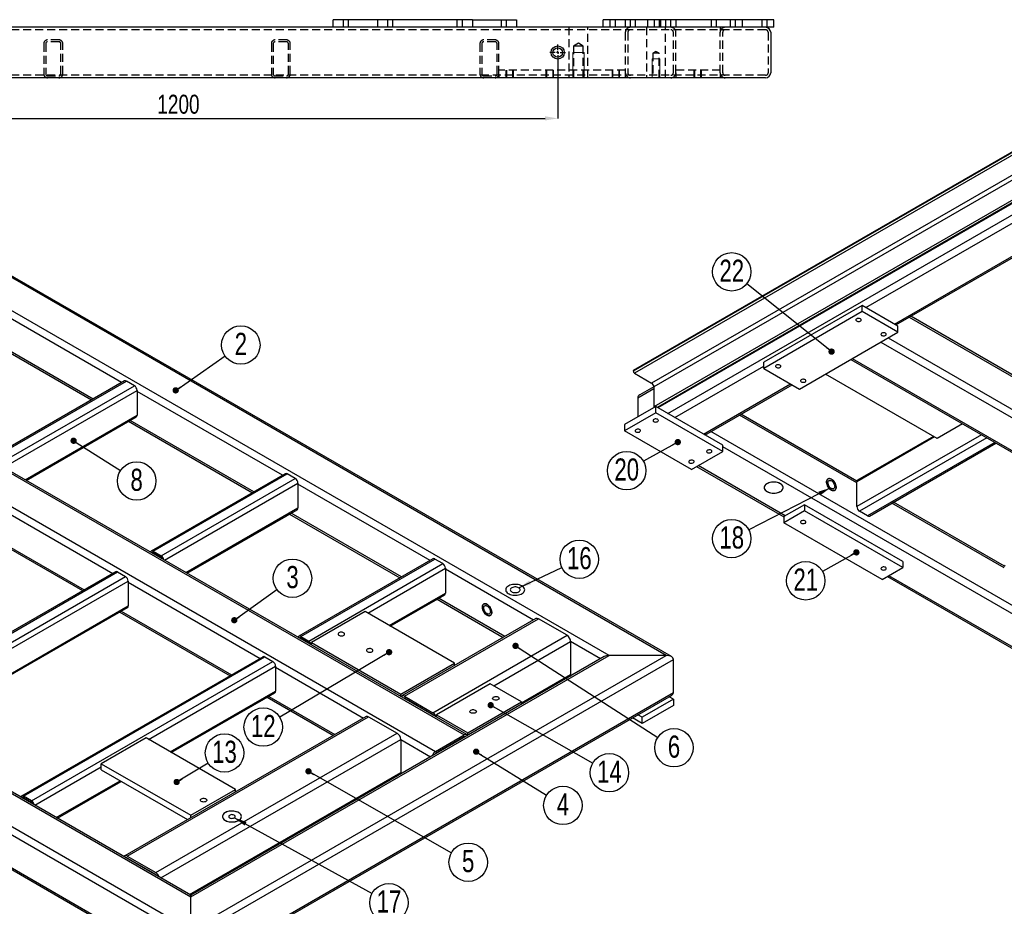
# Model space of a CAD drawing. Header units: millimetres. Extents: x 5 to 589, y 5 to 415.
# Tile 4 of 17: x 127 to 282, y 77 to 218. Entities that reach past the tile are written whole.
import ezdxf

# ---------------------------------------------------------------- set-up
doc = ezdxf.new("R2010")
doc.units = ezdxf.units.MM
doc.header["$PDSIZE"] = -1
doc.linetypes.add('CENTERX2', pattern=[20.32, 12.7, -2.54, 2.54, -2.54])
doc.linetypes.add('HIDDEN', pattern=[1.905, 1.27, -0.635])
for name, color, linetype in [('COTES', 1, 'Continuous'), ('NOTES', 6, 'Continuous'), ('TRAIT-FINS', 9, 'Continuous'), ('TRAIT-MIXTES', 3, 'CENTERX2'), ('TRAIT-TIRET', 2, 'HIDDEN')]:
    doc.layers.add(name, color=color, linetype=linetype)
doc.layers.add('TRAIT-FORT', color=4, linetype='Continuous', lineweight=25)
doc.styles.add('SLDTEXTSTYLE2', font='TXT', dxfattribs={"width": 0.75})
doc.dimstyles.new('SLDDIMSTYLE2', dxfattribs={"dimtxt": 3, "dimasz": 2, "dimexe": 0, "dimexo": 0.0625, "dimgap": 0.75, "dimtad": 1, "dimdec": 0, "dimlfac": 10, "dimrnd": 1e-09, "dimzin": 12, "dimdsep": 46, "dimtxsty": 'SLDTEXTSTYLE2', "dimsah": 1, "dimcen": 0.09, "dimadec": 0, "dimazin": 3, "dimtfac": 1, "dimtdec": 0, "dimtofl": 0, "dimtmove": 0, "dimatfit": 3, "dimfxl": 1, "dimfrac": 2, "dimtolj": 1, "dimtzin": 12, "dimarcsym": 0})
doc.dimstyles.new('SLDDIMSTYLE5', dxfattribs={"dimtxt": 0.18, "dimasz": 1, "dimexe": 0, "dimexo": 0.0625, "dimgap": 0, "dimtad": 0, "dimtih": 1, "dimtoh": 1, "dimdec": 0, "dimrnd": 1e-09, "dimzin": 0, "dimdsep": 46, "dimtxsty": 'Standard', "dimblk1": 'DOT', "dimblk2": 'DOT', "dimsah": 1, "dimcen": 0.09, "dimadec": 0, "dimazin": 0, "dimtfac": 1, "dimtdec": 0, "dimtofl": 0, "dimtmove": 0, "dimatfit": 3, "dimldrblk": 'DOT', "dimfxl": 1, "dimfrac": 2, "dimtolj": 1, "dimtzin": 0, "dimarcsym": 0})
doc.dimstyles.new('SLDDIMSTYLE6', dxfattribs={"dimtxt": 0.18, "dimasz": 2, "dimexe": 0, "dimexo": 0.0625, "dimgap": 0, "dimtad": 0, "dimtih": 1, "dimtoh": 1, "dimdec": 0, "dimrnd": 1e-09, "dimzin": 0, "dimdsep": 46, "dimtxsty": 'Standard', "dimsah": 1, "dimcen": 0.09, "dimadec": 0, "dimazin": 0, "dimtfac": 2, "dimtdec": 0, "dimtofl": 0, "dimtmove": 0, "dimatfit": 3, "dimfxl": 1, "dimfrac": 2, "dimtolj": 1, "dimtzin": 0, "dimarcsym": 0})

# ---------------------------------------------------------------- blocks, each defined once
blk = doc.blocks.new('SW_NOTE_6')
at = {"layer": 'NOTES', "color": 0}
blk.add_circle((2.49, 1.74), 3.04, dxfattribs=at)
at = {"layer": 'NOTES', "color": 0, "insert": (2.5, 3.67), "char_height": 3.5, "attachment_point": 2, "style": 'SLDTEXTSTYLE2'}
blk.add_mtext('2', dxfattribs=at)
blk = doc.blocks.new('_Dot')
at = {"color": 0, "linetype": 'ByBlock', "lineweight": -2}
blk.add_line((-0.5, 0), (-1, 0), dxfattribs=at)
at = {"color": 0, "linetype": 'ByBlock', "const_width": 0.5}
blk.add_lwpolyline([(-0.25, 0, 1), (0.25, 0, 1)], format="xyb", close=True, dxfattribs=at)
blk = doc.blocks.new('SW_NOTE_7')
at = {"layer": 'NOTES', "color": 0}
blk.add_circle((2.46, 1.78), 3.04, dxfattribs=at)
at = {"layer": 'NOTES', "color": 0, "insert": (2.47, 3.71), "char_height": 3.5, "attachment_point": 2, "style": 'SLDTEXTSTYLE2'}
blk.add_mtext('3', dxfattribs=at)
blk = doc.blocks.new('SW_NOTE_9')
at = {"layer": 'NOTES', "color": 0}
blk.add_circle((2.64, -1.5), 3.04, dxfattribs=at)
at = {"layer": 'NOTES', "color": 0, "insert": (2.64, 0.43), "char_height": 3.5, "attachment_point": 2, "style": 'SLDTEXTSTYLE2'}
blk.add_mtext('5', dxfattribs=at)
blk = doc.blocks.new('SW_NOTE_10')
at = {"layer": 'NOTES', "color": 0}
blk.add_circle((2.55, -1.64), 3.04, dxfattribs=at)
at = {"layer": 'NOTES', "color": 0, "insert": (2.56, 0.29), "char_height": 3.5, "attachment_point": 2, "style": 'SLDTEXTSTYLE2'}
blk.add_mtext('6', dxfattribs=at)
blk = doc.blocks.new('SW_NOTE_11')
at = {"layer": 'NOTES', "color": 0}
blk.add_circle((2.58, -1.6), 3.04, dxfattribs=at)
at = {"layer": 'NOTES', "color": 0, "insert": (2.59, 0.33), "char_height": 3.5, "attachment_point": 2, "style": 'SLDTEXTSTYLE2'}
blk.add_mtext('4', dxfattribs=at)
blk = doc.blocks.new('SW_NOTE_12')
at = {"layer": 'NOTES', "color": 0}
blk.add_circle((2.75, 1.3), 3.04, dxfattribs=at)
at = {"layer": 'NOTES', "color": 0, "insert": (2.76, 3.23), "char_height": 3.5, "attachment_point": 2, "style": 'SLDTEXTSTYLE2'}
blk.add_mtext('16', dxfattribs=at)
blk = doc.blocks.new('SW_NOTE_14')
at = {"layer": 'NOTES', "color": 0}
blk.add_circle((2.66, -1.47), 3.04, dxfattribs=at)
at = {"layer": 'NOTES', "color": 0, "insert": (2.67, 0.47), "char_height": 3.5, "attachment_point": 2, "style": 'SLDTEXTSTYLE2'}
blk.add_mtext('17', dxfattribs=at)
blk = doc.blocks.new('SW_NOTE_17')
at = {"layer": 'NOTES', "color": 0}
blk.add_circle((2.56, -1.64), 3.04, dxfattribs=at)
at = {"layer": 'NOTES', "color": 0, "insert": (2.56, 0.3), "char_height": 3.5, "attachment_point": 2, "style": 'SLDTEXTSTYLE2'}
blk.add_mtext('8', dxfattribs=at)
blk = doc.blocks.new('SW_NOTE_21')
at = {"layer": 'NOTES', "color": 0}
blk.add_circle((2.64, -1.5), 3.04, dxfattribs=at)
at = {"layer": 'NOTES', "color": 0, "insert": (2.65, 0.43), "char_height": 3.5, "attachment_point": 2, "style": 'SLDTEXTSTYLE2'}
blk.add_mtext('14', dxfattribs=at)
blk = doc.blocks.new('SW_NOTE_22')
at = {"layer": 'NOTES', "color": 0}
blk.add_circle((-2.61, -1.55), 3.04, dxfattribs=at)
at = {"layer": 'NOTES', "color": 0, "insert": (-2.6, 0.38), "char_height": 3.5, "attachment_point": 2, "style": 'SLDTEXTSTYLE2'}
blk.add_mtext('12', dxfattribs=at)
blk = doc.blocks.new('SW_NOTE_23')
at = {"layer": 'NOTES', "color": 0}
blk.add_circle((2.6, 1.58), 3.04, dxfattribs=at)
at = {"layer": 'NOTES', "color": 0, "insert": (2.6, 3.51), "char_height": 3.5, "attachment_point": 2, "style": 'SLDTEXTSTYLE2'}
blk.add_mtext('13', dxfattribs=at)
blk = doc.blocks.new('SW_NOTE_25')
at = {"layer": 'NOTES', "color": 0}
blk.add_circle((-2.7, -1.39), 3.04, dxfattribs=at)
at = {"layer": 'NOTES', "color": 0, "insert": (-2.69, 0.54), "char_height": 3.5, "attachment_point": 2, "style": 'SLDTEXTSTYLE2'}
blk.add_mtext('18', dxfattribs=at)
blk = doc.blocks.new('SW_NOTE_29')
at = {"layer": 'NOTES', "color": 0}
blk.add_circle((-2.65, -1.49), 3.04, dxfattribs=at)
at = {"layer": 'NOTES', "color": 0, "insert": (-2.64, 0.45), "char_height": 3.5, "attachment_point": 2, "style": 'SLDTEXTSTYLE2'}
blk.add_mtext('21', dxfattribs=at)
blk = doc.blocks.new('SW_NOTE_30')
at = {"layer": 'NOTES', "color": 0}
blk.add_circle((-2.65, -1.48), 3.04, dxfattribs=at)
at = {"layer": 'NOTES', "color": 0, "insert": (-2.64, 0.45), "char_height": 3.5, "attachment_point": 2, "style": 'SLDTEXTSTYLE2'}
blk.add_mtext('20', dxfattribs=at)
blk = doc.blocks.new('SW_NOTE_31')
at = {"layer": 'NOTES', "color": 0}
blk.add_circle((-2.37, 1.9), 3.04, dxfattribs=at)
at = {"layer": 'NOTES', "color": 0, "insert": (-2.36, 3.83), "char_height": 3.5, "attachment_point": 2, "style": 'SLDTEXTSTYLE2'}
blk.add_mtext('22', dxfattribs=at)
blk = doc.blocks.new('_D_98')
at = {"layer": 'COTES', "color": 0, "lineweight": -2, "transparency": 16777216}
for p, q in [((91.71, 211.3), (91.71, 202.18)), ((211.71, 211.3), (211.71, 202.18)), ((93.71, 202.18), (209.71, 202.18))]:
    blk.add_line(p, q, dxfattribs=at)
at = {"layer": 'COTES', "color": 0, "transparency": 16777216}
for points in [[(93.71, 202.52), (93.71, 201.85), (91.71, 202.18)], [(209.71, 202.52), (209.71, 201.85), (211.71, 202.18)]]:
    blk.add_solid(points, dxfattribs=at)
at = {"layer": 'Defpoints', "color": 0, "transparency": 16777216}
for p in [(91.71, 211.36), (211.71, 211.36), (211.71, 202.18)]:
    blk.add_point(p, dxfattribs=at)
at = {"layer": 'COTES', "color": 0, "transparency": 16777216, "insert": (151.71, 205.93), "char_height": 3, "attachment_point": 2, "style": 'SLDTEXTSTYLE2'}
blk.add_mtext('\\A1;1200', dxfattribs=at)
blk = doc.blocks.new('SW_CENTERMARKSYMBOL_38')
at = {"layer": 'TRAIT-MIXTES', "color": 0}
for p, q in [((-0.4, 0), (-1.25, 0)), ((0, 0), (-0.2, 0)), ((0, 0.4), (0, 1.25)), ((0, 0), (0, 0.2)), ((0, 0), (0, 0.2)), ((0, 0), (0, -0.2)), ((0, 0), (0.2, 0)), ((0, 0), (-0.2, 0)), ((0, 0), (0, -0.2)), ((0, 0), (0.2, 0)), ((0, -0.4), (0, -1.25)), ((0.4, 0), (1.25, 0))]:
    blk.add_line(p, q, dxfattribs=at)

msp = doc.modelspace()

# ---------------------------------------------------------------- linework, layer by layer
at = {"layer": 'TRAIT-FINS', "lineweight": 18}
for p, q in [((214.08, 208.61), (214.08, 212.61)), ((215.88, 212.61), (214.08, 212.61)), ((215.88, 208.61), (215.88, 212.61)), ((226.66, 208.61), (226.66, 211.61)), ((227.86, 211.61), (226.66, 211.61)), ((227.86, 208.61), (227.86, 211.61)), ((203.51, 209.81), (203.51, 208.61)), ((204.71, 209.81), (204.71, 208.61)), ((209.86, 209.81), (209.86, 208.61)), ((211.06, 209.81), (211.06, 208.61)), ((220.31, 209.81), (220.31, 208.61)), ((221.51, 209.81), (221.51, 208.61)), ((233.27, 209.81), (233.27, 208.61)), ((233.27, 209.81), (233.27, 208.61)), ((234.47, 209.81), (234.47, 208.61)), ((234.47, 209.81), (234.47, 208.61)), ((203.51, 208.61), (204.71, 208.61)), ((209.86, 208.61), (211.06, 208.61)), ((220.31, 208.61), (221.51, 208.61)), ((233.27, 208.61), (234.47, 208.61)), ((233.27, 208.61), (234.47, 208.61))]:
    msp.add_line(p, q, dxfattribs=at)
at = {"layer": 'TRAIT-FORT', "lineweight": 25}
for p, q in [((176.21, 216.61), (110.61, 216.61)), ((176.21, 216.61), (176.21, 217.81)), ((198.21, 217.81), (176.21, 217.81)), ((198.21, 216.61), (176.21, 216.61)), ((198.21, 217.81), (205.21, 217.81)), ((198.21, 217.81), (198.21, 216.61)), ((218.91, 216.61), (198.21, 216.61)), ((205.21, 217.81), (205.21, 216.61)), ((218.91, 216.61), (218.91, 217.81)), ((245.91, 217.81), (218.91, 217.81)), ((245.91, 216.61), (218.91, 216.61)), ((245.91, 216.61), (245.91, 217.81)), ((245.41, 215.81), (245.41, 209.41)), ((244.61, 208.61), (57.21, 208.61)), ((294.39, 203.1), (223.67, 162.28)), ((294.39, 202.98), (223.67, 162.16)), ((294.56, 202.68), (223.85, 161.86)), ((297.28, 201.1), (226.57, 160.28)), ((297.64, 200.49), (226.93, 159.67)), ((297.64, 197.35), (226.93, 156.53)), ((297.81, 197.04), (227.46, 156.43)), ((297.92, 196.98), (227.56, 156.36)), ((229.12, 155.47), (300.75, 196.82)), ((229.69, 116.97), (96.37, 193.93)), ((228.89, 117.16), (96.37, 193.66)), ((260.44, 172.24), (292.62, 190.82)), ((219.84, 117.16), (96.37, 188.44)), ((264.97, 169.63), (296.86, 188.04)), ((265.2, 169.5), (297.09, 187.91)), ((74.6, 175.21), (196.93, 104.59)), ((197.33, 104.63), (75, 175.25)), ((70.07, 172.6), (192.4, 101.98)), ((142.73, 160.37), (121.83, 172.43)), ((259.88, 172.57), (244.32, 163.59)), ((259.88, 171.59), (244.32, 162.61)), ((259.88, 171.59), (259.88, 172.57)), ((265.54, 169.3), (259.88, 172.57)), ((265.54, 168.32), (259.88, 171.59)), ((267.33, 170.72), (285.9, 160)), ((285.91, 160.26), (267.56, 170.86)), ((249.98, 159.34), (265.54, 168.32)), ((265.54, 168.32), (265.54, 169.3)), ((120.5, 167.71), (137.97, 157.62)), ((138.2, 157.76), (120.73, 167.84)), ((262.85, 166.77), (373.72, 102.77)), ((263.98, 167.43), (374.29, 103.75)), ((244.32, 162.61), (244.32, 163.59)), ((258.09, 164.03), (368.96, 100.02)), ((258.32, 164.16), (369.2, 100.15)), ((223.67, 162.28), (223.67, 162.16)), ((230.25, 154.81), (244.32, 162.94)), ((244.32, 162.61), (249.98, 159.34)), ((143.17, 160.63), (121.95, 148.38)), ((122.25, 148.35), (143.47, 160.6)), ((144.74, 159.86), (143.47, 160.6)), ((223.85, 161.86), (226.57, 160.28)), ((271.76, 151.51), (254.08, 161.71)), ((123.53, 147.62), (144.74, 159.86)), ((124.04, 146.94), (145.17, 159.13)), ((145.17, 159.13), (145.17, 155.21)), ((168.18, 145.68), (145.17, 158.96)), ((224.38, 157.96), (226.93, 159.43)), ((226.93, 159.7), (224.71, 158.42)), ((226.93, 159.67), (226.93, 156.53)), ((234.78, 152.2), (248.56, 160.16)), ((235.36, 152.27), (248.8, 160.02)), ((224.38, 157.96), (224.38, 154.94)), ((227.21, 156.57), (222.26, 153.71)), ((227.21, 155.59), (227.21, 156.57)), ((237.82, 150.44), (227.21, 156.57)), ((127.44, 144.98), (145.17, 155.21)), ((127.62, 144.87), (145.04, 154.93)), ((143.83, 154.24), (163.42, 142.93)), ((163.66, 143.06), (144.07, 154.37)), ((227.21, 155.59), (222.26, 152.73)), ((237.82, 149.47), (227.21, 155.59)), ((259.03, 144.49), (240.46, 155.21)), ((259.04, 144.75), (240.69, 155.34)), ((222.26, 153.71), (222.26, 152.73)), ((232.87, 146.61), (222.26, 152.73)), ((275.77, 153.82), (271.76, 151.51)), ((347.42, 88.23), (235.93, 152.6)), ((278.74, 152.11), (259.03, 140.73)), ((271.33, 151.75), (259.03, 144.65)), ((271.16, 151.85), (259.15, 144.92)), ((279.58, 151.62), (259.45, 140)), ((20.01, 149.58), (153.65, 72.42)), ((237.82, 149.47), (237.82, 150.44)), ((344.38, 88.68), (237.82, 150.2)), ((280.86, 150.88), (260.73, 139.26)), ((261.03, 139.23), (281.03, 150.78)), ((232.87, 146.61), (237.82, 149.47)), ((233.69, 147.08), (247.5, 139.11)), ((247.72, 139.26), (233.93, 147.22)), ((168.62, 145.93), (147.41, 133.69)), ((147.71, 133.66), (168.92, 145.9)), ((148.98, 132.92), (170.2, 145.17)), ((170.2, 145.17), (168.92, 145.9)), ((20.01, 144.35), (153.65, 67.2)), ((20.34, 143.89), (153.65, 66.93)), ((40.16, 144.47), (153.65, 78.96)), ((153.65, 79.23), (40.39, 144.61)), ((118.3, 143.45), (141.31, 130.16)), ((149.5, 132.24), (170.62, 144.43)), ((170.62, 144.43), (170.62, 140.51)), ((191.52, 132.21), (170.62, 144.27)), ((259.03, 140.73), (259.03, 144.65)), ((35.63, 141.86), (153.65, 73.73)), ((152.9, 130.28), (170.62, 140.51)), ((153.07, 130.18), (170.5, 140.24)), ((250.76, 141.02), (247.5, 139.14)), ((250.76, 141.02), (250.76, 140.04)), ((266.31, 132.03), (250.76, 141.02)), ((282.36, 131.02), (264.58, 141.28)), ((282.37, 131.28), (264.81, 141.42)), ((116.96, 138.72), (136.55, 127.42)), ((117.2, 138.86), (136.79, 127.55)), ((169.29, 139.54), (186.76, 129.46)), ((186.99, 129.59), (169.52, 139.68)), ((250.76, 140.04), (247.5, 138.16)), ((247.5, 139.14), (247.5, 138.16)), ((266.31, 131.06), (250.76, 140.04)), ((260.73, 139.26), (259.45, 140)), ((263.06, 129.18), (247.5, 138.16)), ((147.59, 133.34), (147.71, 133.41)), ((147.71, 133.66), (148.98, 132.92)), ((148.98, 132.68), (147.71, 133.41)), ((191.96, 132.46), (170.75, 120.21)), ((171.05, 120.18), (192.26, 132.43)), ((193.53, 131.7), (192.26, 132.43)), ((172.32, 119.45), (193.53, 131.7)), ((181.65, 123.86), (193.96, 130.96)), ((193.96, 130.96), (193.96, 127.04)), ((263.06, 129.18), (266.31, 131.06)), ((266.31, 132.03), (266.31, 131.06)), ((141.75, 130.42), (103.57, 108.38)), ((103.87, 108.35), (142.05, 130.39)), ((105.14, 107.61), (143.33, 129.66)), ((142.05, 130.39), (143.33, 129.66)), ((207.86, 122.77), (193.96, 130.8)), ((263.89, 129.65), (309.45, 103.35)), ((309.66, 103.5), (264.12, 129.79)), ((105.66, 106.93), (143.75, 128.92)), ((143.75, 128.92), (143.75, 125)), ((143.75, 128.76), (164.65, 116.69)), ((185.05, 121.9), (193.96, 127.04)), ((185.22, 121.8), (193.83, 126.77)), ((203.34, 120.16), (192.86, 126.21)), ((109.05, 104.97), (143.75, 125)), ((109.23, 104.87), (143.63, 124.73)), ((192.62, 126.07), (203.1, 120.02)), ((142.42, 124.03), (159.89, 113.95)), ((142.65, 124.16), (160.12, 114.08)), ((181.23, 124.1), (172.74, 119.21)), ((195.37, 115.94), (181.23, 124.1)), ((208.26, 123), (187.05, 110.75)), ((187.45, 110.71), (208.66, 122.96)), ((213.19, 120.35), (208.66, 122.96)), ((171.05, 120.18), (172.32, 119.45)), ((191.98, 108.1), (213.19, 120.35)), ((170.93, 119.87), (171.05, 119.94)), ((172.32, 119.21), (171.05, 119.94)), ((172.74, 119.21), (186.88, 111.04)), ((172.74, 118.82), (172.74, 119.21)), ((201.59, 112.35), (213.75, 119.37)), ((213.75, 119.37), (213.75, 114.14)), ((218.47, 116.65), (213.75, 119.37)), ((165.09, 116.95), (126.9, 94.91)), ((127.2, 94.88), (165.39, 116.92)), ((153.65, 73.73), (228.89, 117.16)), ((153.65, 78.96), (219.84, 117.16)), ((219.04, 116.97), (153.65, 79.23)), ((165.39, 116.92), (166.66, 116.18)), ((228.89, 117.16), (219.84, 117.16)), ((128.48, 94.14), (166.66, 116.18)), ((147, 103.86), (167.09, 115.45)), ((153.65, 72.42), (230.02, 116.51)), ((167.09, 115.45), (167.09, 111.53)), ((167.09, 115.29), (180.99, 107.26)), ((186.88, 111.04), (195.37, 115.94)), ((195.37, 115.56), (195.37, 115.94)), ((230.02, 111.29), (230.02, 116.51)), ((205.98, 109.65), (213.75, 114.14)), ((213.7, 113.9), (213.71, 113.9)), ((213.94, 114.03), (213.75, 114.14)), ((201.03, 112.67), (192.54, 107.78)), ((205.98, 109.82), (201.03, 112.67)), ((150.4, 101.9), (167.09, 111.53)), ((150.57, 101.8), (166.96, 111.26)), ((153.65, 67.2), (230.02, 111.29)), ((153.65, 66.93), (229.69, 110.82)), ((165.99, 110.69), (176.47, 104.64)), ((186.88, 110.66), (186.88, 111.04)), ((187.45, 110.71), (191.98, 108.1)), ((230.02, 110.22), (229.33, 110.62)), ((165.75, 110.56), (176.23, 104.51)), ((187.4, 110.36), (187.45, 110.39)), ((191.98, 107.78), (187.45, 110.39)), ((197.49, 104.92), (205.98, 109.82)), ((205.98, 109.43), (205.98, 109.82)), ((230.02, 110.22), (225.07, 107.37)), ((230.02, 109.24), (225.07, 106.39)), ((230.02, 110.22), (230.02, 109.24)), ((181.39, 107.49), (143.21, 85.45)), ((191.93, 107.75), (191.98, 107.77)), ((192.54, 107.39), (192.54, 107.78)), ((192.54, 107.78), (197.49, 104.92)), ((225.07, 107.37), (224.38, 107.76)), ((143.61, 85.41), (181.79, 107.45)), ((181.79, 107.45), (186.32, 104.84)), ((225.07, 106.39), (223.53, 107.27)), ((225.07, 106.39), (225.07, 107.37)), ((148.13, 82.79), (186.32, 104.84)), ((192.4, 101.98), (196.93, 104.59)), ((197.49, 104.54), (197.49, 104.92)), ((146.58, 104.1), (139.51, 100.02)), ((160.72, 95.94), (146.58, 104.1)), ((148.94, 81.95), (186.88, 103.86)), ((186.88, 103.86), (186.88, 98.63)), ((186.88, 103.86), (191.6, 101.13)), ((196.93, 104.26), (192.4, 101.65)), ((196.93, 104.26), (196.97, 104.24)), ((192.4, 101.65), (192.45, 101.62)), ((139.51, 100.02), (153.65, 91.86)), ((139.51, 99.04), (139.51, 100.02)), ((128.99, 93.46), (139.51, 99.53)), ((139.51, 99.04), (153.13, 91.17)), ((153.46, 79.34), (186.88, 98.63)), ((186.83, 98.39), (186.84, 98.39)), ((186.88, 98.63), (187.07, 98.52)), ((132.39, 91.5), (142.48, 97.33)), ((132.57, 91.4), (142.65, 97.22)), ((153.65, 91.86), (160.72, 95.94)), ((160.72, 95.55), (160.72, 95.94)), ((127.09, 94.56), (127.2, 94.63)), ((128.48, 94.14), (127.2, 94.88)), ((128.48, 93.9), (127.2, 94.63)), ((153.65, 91.47), (153.65, 91.86)), ((143.56, 85.05), (143.61, 85.08)), ((143.61, 85.41), (148.13, 82.79)), ((148.13, 82.47), (143.61, 85.08)), ((148.09, 82.44), (148.14, 82.47)), ((153.65, 78.96), (153.65, 79.23)), ((153.65, 79.23), (153.65, 78.96)), ((153.65, 73.73), (153.65, 78.96))]:
    msp.add_line(p, q, dxfattribs=at)
at = {"layer": 'TRAIT-FORT', "lineweight": 25, "flags": 128}
for points in [[(259.01, 170.46), (258.94, 170.4), (258.9, 170.33), (258.89, 170.26), (258.92, 170.19), (258.99, 170.12), (259.09, 170.08), (259.2, 170.05), (259.33, 170.04), (259.45, 170.05), (259.57, 170.09), (259.65, 170.14), (259.71, 170.2), (259.74, 170.27), (259.72, 170.35), (259.67, 170.41), (259.59, 170.47), (259.48, 170.51), (259.36, 170.53), (259.23, 170.52), (259.11, 170.5), (259.01, 170.46)], [(262.97, 168.17), (262.9, 168.11), (262.86, 168.04), (262.85, 167.97), (262.88, 167.9), (262.95, 167.84), (263.05, 167.79), (263.16, 167.76), (263.29, 167.75), (263.41, 167.77), (263.53, 167.8), (263.61, 167.85), (263.67, 167.92), (263.7, 167.99), (263.68, 168.06), (263.63, 168.13), (263.55, 168.18), (263.44, 168.22), (263.32, 168.24), (263.19, 168.24), (263.07, 168.21), (262.97, 168.17)], [(246.28, 163.11), (246.21, 163.05), (246.17, 162.98), (246.16, 162.91), (246.2, 162.84), (246.26, 162.78), (246.36, 162.73), (246.48, 162.7), (246.6, 162.69), (246.73, 162.7), (246.84, 162.74), (246.93, 162.79), (246.99, 162.85), (247.01, 162.93), (247, 163), (246.94, 163.07), (246.86, 163.12), (246.76, 163.16), (246.63, 163.18), (246.51, 163.18), (246.39, 163.15), (246.28, 163.11)], [(250.24, 160.82), (250.17, 160.76), (250.13, 160.7), (250.12, 160.62), (250.16, 160.55), (250.22, 160.49), (250.32, 160.44), (250.43, 160.41), (250.56, 160.4), (250.69, 160.42), (250.8, 160.45), (250.89, 160.5), (250.95, 160.57), (250.97, 160.64), (250.96, 160.71), (250.9, 160.78), (250.82, 160.84), (250.71, 160.87), (250.59, 160.89), (250.47, 160.89), (250.35, 160.87), (250.24, 160.82)], [(226.91, 154.54), (226.83, 154.48), (226.79, 154.41), (226.79, 154.34), (226.82, 154.27), (226.89, 154.2), (226.98, 154.16), (227.1, 154.13), (227.23, 154.12), (227.35, 154.13), (227.46, 154.17), (227.55, 154.22), (227.61, 154.28), (227.64, 154.35), (227.62, 154.43), (227.57, 154.49), (227.49, 154.55), (227.38, 154.59), (227.26, 154.61), (227.13, 154.6), (227.01, 154.58), (226.91, 154.54)], [(224.08, 152.9), (224.01, 152.85), (223.96, 152.78), (223.96, 152.7), (223.99, 152.63), (224.06, 152.57), (224.16, 152.52), (224.27, 152.49), (224.4, 152.49), (224.52, 152.5), (224.63, 152.53), (224.72, 152.59), (224.78, 152.65), (224.81, 152.72), (224.79, 152.79), (224.74, 152.86), (224.66, 152.92), (224.55, 152.96), (224.43, 152.97), (224.3, 152.97), (224.18, 152.95), (224.08, 152.9)], [(235.4, 149.64), (235.32, 149.58), (235.28, 149.51), (235.27, 149.44), (235.31, 149.37), (235.37, 149.31), (235.47, 149.26), (235.59, 149.23), (235.71, 149.22), (235.84, 149.23), (235.95, 149.27), (236.04, 149.32), (236.1, 149.38), (236.12, 149.46), (236.11, 149.53), (236.06, 149.6), (235.97, 149.65), (235.87, 149.69), (235.74, 149.71), (235.62, 149.71), (235.5, 149.68), (235.4, 149.64)], [(232.57, 148.01), (232.49, 147.95), (232.45, 147.88), (232.44, 147.8), (232.48, 147.73), (232.55, 147.67), (232.64, 147.62), (232.76, 147.6), (232.88, 147.59), (233.01, 147.6), (233.12, 147.63), (233.21, 147.69), (233.27, 147.75), (233.29, 147.82), (233.28, 147.9), (233.23, 147.96), (233.14, 148.02), (233.04, 148.06), (232.91, 148.08), (232.79, 148.07), (232.67, 148.05), (232.57, 148.01)], [(255, 143.34), (255.14, 143.28), (255.27, 143.25), (255.39, 143.25), (255.5, 143.28), (255.59, 143.34), (255.66, 143.43), (255.71, 143.55), (255.74, 143.69), (255.74, 143.85), (255.71, 144.02), (255.66, 144.2), (255.59, 144.37), (255.5, 144.54), (255.39, 144.7), (255.27, 144.84), (255.14, 144.96), (255, 145.06), (254.86, 145.12), (254.73, 145.15), (254.61, 145.15), (254.5, 145.12), (254.41, 145.06), (254.34, 144.97), (254.29, 144.85), (254.26, 144.71), (254.26, 144.55), (254.29, 144.38), (254.34, 144.2), (254.41, 144.03), (254.5, 143.86), (254.61, 143.7), (254.73, 143.56), (254.86, 143.44), (255, 143.34)], [(255, 143.34), (254.86, 143.44), (254.73, 143.56), (254.61, 143.7), (254.5, 143.86), (254.41, 144.03), (254.34, 144.2), (254.29, 144.38), (254.26, 144.55), (254.26, 144.71), (254.29, 144.85), (254.34, 144.97), (254.41, 145.06), (254.5, 145.12), (254.61, 145.15), (254.73, 145.15), (254.86, 145.12), (255, 145.06), (255.14, 144.96), (255.27, 144.84), (255.39, 144.7), (255.5, 144.54), (255.59, 144.37), (255.66, 144.2), (255.71, 144.02), (255.74, 143.85), (255.74, 143.69), (255.71, 143.55), (255.66, 143.43), (255.59, 143.34), (255.5, 143.28), (255.39, 143.25), (255.27, 143.25), (255.14, 143.28), (255, 143.34)], [(255, 143.59), (254.89, 143.67), (254.78, 143.77), (254.68, 143.9), (254.6, 144.04), (254.53, 144.18), (254.49, 144.33), (254.47, 144.47), (254.48, 144.6), (254.51, 144.71), (254.56, 144.8), (254.63, 144.86), (254.73, 144.88), (254.83, 144.88), (254.94, 144.84), (255.06, 144.78), (255.17, 144.68), (255.27, 144.57), (255.36, 144.43), (255.44, 144.29), (255.49, 144.14), (255.52, 144), (255.53, 143.86), (255.51, 143.74), (255.47, 143.64), (255.4, 143.57), (255.32, 143.53), (255.22, 143.52), (255.11, 143.54), (255, 143.59)], [(244.82, 143.12), (244.99, 143.03), (245.19, 142.96), (245.4, 142.91), (245.62, 142.88), (245.85, 142.87), (246.08, 142.87), (246.3, 142.9), (246.52, 142.95), (246.72, 143.01), (246.9, 143.1), (247.05, 143.19), (247.18, 143.3), (247.28, 143.42), (247.34, 143.55), (247.37, 143.68), (247.37, 143.81), (247.33, 143.94), (247.26, 144.07), (247.15, 144.19), (247.02, 144.29), (246.85, 144.39), (246.67, 144.47), (246.46, 144.53), (246.25, 144.57), (246.02, 144.59), (245.79, 144.6), (245.56, 144.58), (245.34, 144.54), (245.13, 144.48), (244.94, 144.41), (244.78, 144.32), (244.63, 144.22), (244.52, 144.1), (244.44, 143.98), (244.39, 143.85), (244.38, 143.71), (244.4, 143.58), (244.46, 143.45), (244.55, 143.33), (244.67, 143.22), (244.82, 143.12)], [(246.94, 143.12), (247.09, 143.22), (247.21, 143.33), (247.3, 143.45), (247.35, 143.58), (247.38, 143.71), (247.36, 143.85), (247.31, 143.98), (247.23, 144.1), (247.12, 144.22), (246.98, 144.32), (246.81, 144.41), (246.62, 144.48), (246.41, 144.54), (246.19, 144.58), (245.96, 144.6), (245.73, 144.59), (245.51, 144.57), (245.29, 144.53), (245.09, 144.47), (244.9, 144.39), (244.74, 144.29), (244.6, 144.19), (244.5, 144.07), (244.42, 143.94), (244.38, 143.81), (244.38, 143.68), (244.41, 143.55), (244.47, 143.42), (244.57, 143.3), (244.7, 143.19), (244.86, 143.1), (245.04, 143.01), (245.24, 142.95), (245.45, 142.9), (245.68, 142.87), (245.91, 142.87), (246.13, 142.88), (246.36, 142.91), (246.57, 142.96), (246.76, 143.03), (246.94, 143.12)], [(250.24, 138.45), (250.17, 138.39), (250.13, 138.33), (250.12, 138.25), (250.16, 138.18), (250.22, 138.12), (250.32, 138.07), (250.43, 138.04), (250.56, 138.04), (250.69, 138.05), (250.8, 138.08), (250.89, 138.13), (250.95, 138.2), (250.97, 138.27), (250.96, 138.34), (250.9, 138.41), (250.82, 138.47), (250.71, 138.51), (250.59, 138.52), (250.47, 138.52), (250.35, 138.5), (250.24, 138.45)], [(147.71, 133.66), (147.63, 133.69), (147.55, 133.71), (147.47, 133.71), (147.41, 133.69), (147.36, 133.64), (147.32, 133.58), (147.3, 133.51)], [(262.97, 131.11), (262.9, 131.05), (262.86, 130.98), (262.85, 130.91), (262.88, 130.83), (262.95, 130.77), (263.05, 130.72), (263.16, 130.7), (263.29, 130.69), (263.41, 130.7), (263.53, 130.74), (263.61, 130.79), (263.67, 130.85), (263.7, 130.92), (263.68, 131), (263.63, 131.06), (263.55, 131.12), (263.44, 131.16), (263.32, 131.18), (263.19, 131.17), (263.07, 131.15), (262.97, 131.11)], [(206.05, 128.17), (205.87, 128.25), (205.68, 128.32), (205.47, 128.37), (205.24, 128.41), (205.01, 128.42), (204.79, 128.41), (204.56, 128.38), (204.35, 128.34), (204.15, 128.27), (203.97, 128.19), (203.81, 128.09), (203.68, 127.98), (203.58, 127.86), (203.52, 127.73), (203.49, 127.6), (203.49, 127.47), (203.53, 127.34), (203.61, 127.21), (203.71, 127.1), (203.85, 126.99), (204.01, 126.9), (204.19, 126.82), (204.4, 126.76), (204.62, 126.71), (204.84, 126.69), (205.07, 126.69), (205.3, 126.71), (205.52, 126.74), (205.73, 126.8), (205.92, 126.87), (206.09, 126.96), (206.23, 127.07), (206.34, 127.18), (206.42, 127.31), (206.47, 127.44), (206.49, 127.57), (206.46, 127.7), (206.41, 127.83), (206.32, 127.95), (206.2, 128.06), (206.05, 128.17)], [(206.05, 128.17), (205.87, 128.25), (205.68, 128.32), (205.47, 128.37), (205.24, 128.41), (205.01, 128.42), (204.79, 128.41), (204.56, 128.38), (204.35, 128.34), (204.15, 128.27), (203.97, 128.19), (203.81, 128.09), (203.68, 127.98), (203.58, 127.86), (203.52, 127.73), (203.49, 127.6), (203.49, 127.47), (203.53, 127.34), (203.61, 127.21), (203.71, 127.1), (203.85, 126.99), (204.01, 126.9), (204.19, 126.82), (204.4, 126.76), (204.62, 126.71), (204.84, 126.69), (205.07, 126.69), (205.3, 126.71), (205.52, 126.74), (205.73, 126.8), (205.92, 126.87), (206.09, 126.96), (206.23, 127.07), (206.34, 127.18), (206.42, 127.31), (206.47, 127.44), (206.49, 127.57), (206.46, 127.7), (206.41, 127.83), (206.32, 127.95), (206.2, 128.06), (206.05, 128.17)], [(205.53, 127.87), (205.4, 127.93), (205.25, 127.97), (205.09, 128), (204.92, 128), (204.76, 127.98), (204.6, 127.94), (204.47, 127.89), (204.36, 127.81), (204.27, 127.73), (204.22, 127.64), (204.21, 127.54), (204.23, 127.45), (204.29, 127.35), (204.38, 127.27), (204.5, 127.2), (204.64, 127.15), (204.8, 127.12), (204.96, 127.11), (205.13, 127.11), (205.29, 127.14), (205.44, 127.19), (205.56, 127.25), (205.66, 127.33), (205.73, 127.42), (205.76, 127.52), (205.75, 127.61), (205.71, 127.71), (205.64, 127.79), (205.53, 127.87)], [(200.53, 123.53), (200.67, 123.47), (200.8, 123.43), (200.92, 123.43), (201.03, 123.47), (201.12, 123.53), (201.2, 123.62), (201.25, 123.74), (201.27, 123.88), (201.27, 124.04), (201.25, 124.21), (201.2, 124.39), (201.12, 124.56), (201.03, 124.73), (200.92, 124.89), (200.8, 125.03), (200.67, 125.15), (200.53, 125.25), (200.4, 125.31), (200.26, 125.34), (200.14, 125.34), (200.03, 125.31), (199.94, 125.25), (199.87, 125.15), (199.82, 125.04), (199.79, 124.89), (199.79, 124.74), (199.82, 124.57), (199.87, 124.39), (199.94, 124.21), (200.03, 124.04), (200.14, 123.89), (200.26, 123.74), (200.4, 123.62), (200.53, 123.53)], [(200.53, 123.53), (200.4, 123.62), (200.26, 123.74), (200.14, 123.89), (200.03, 124.04), (199.94, 124.21), (199.87, 124.39), (199.82, 124.57), (199.79, 124.74), (199.79, 124.89), (199.82, 125.04), (199.87, 125.15), (199.94, 125.25), (200.03, 125.31), (200.14, 125.34), (200.26, 125.34), (200.4, 125.31), (200.53, 125.25), (200.67, 125.15), (200.8, 125.03), (200.92, 124.89), (201.03, 124.73), (201.12, 124.56), (201.2, 124.39), (201.25, 124.21), (201.27, 124.04), (201.27, 123.88), (201.25, 123.74), (201.2, 123.62), (201.12, 123.53), (201.03, 123.47), (200.92, 123.43), (200.8, 123.43), (200.67, 123.47), (200.53, 123.53)], [(200.53, 123.78), (200.42, 123.86), (200.31, 123.96), (200.21, 124.09), (200.13, 124.23), (200.06, 124.37), (200.02, 124.52), (200, 124.66), (200.01, 124.79), (200.04, 124.9), (200.09, 124.99), (200.17, 125.04), (200.26, 125.07), (200.36, 125.07), (200.47, 125.03), (200.59, 124.96), (200.7, 124.87), (200.8, 124.76), (200.9, 124.62), (200.97, 124.48), (201.02, 124.33), (201.05, 124.19), (201.06, 124.05), (201.04, 123.93), (201, 123.83), (200.94, 123.76), (200.85, 123.72), (200.75, 123.7), (200.65, 123.72), (200.53, 123.78)], [(171.05, 120.18), (170.96, 120.22), (170.88, 120.24), (170.81, 120.24), (170.75, 120.21), (170.69, 120.17), (170.65, 120.11), (170.63, 120.04)], [(177.84, 120.75), (177.73, 120.8), (177.6, 120.83), (177.46, 120.84), (177.32, 120.83), (177.2, 120.79), (177.09, 120.74), (177.02, 120.67), (176.98, 120.6), (176.97, 120.52), (177, 120.44), (177.07, 120.37), (177.17, 120.31), (177.29, 120.27), (177.43, 120.25), (177.57, 120.26), (177.7, 120.28), (177.81, 120.32), (177.91, 120.38), (177.96, 120.46), (177.99, 120.54), (177.97, 120.62), (177.92, 120.69), (177.84, 120.75)], [(182.33, 118.16), (182.22, 118.21), (182.09, 118.24), (181.95, 118.25), (181.81, 118.23), (181.69, 118.2), (181.58, 118.15), (181.51, 118.08), (181.47, 118), (181.46, 117.92), (181.49, 117.85), (181.56, 117.78), (181.66, 117.72), (181.78, 117.68), (181.92, 117.66), (182.06, 117.66), (182.19, 117.69), (182.3, 117.73), (182.4, 117.79), (182.45, 117.87), (182.48, 117.94), (182.46, 118.02), (182.41, 118.1), (182.33, 118.16)], [(201.56, 110.16), (201.48, 110.22), (201.42, 110.29), (201.41, 110.37), (201.43, 110.45), (201.49, 110.53), (201.58, 110.59), (201.7, 110.63), (201.83, 110.65), (201.97, 110.66), (202.11, 110.64), (202.23, 110.6), (202.33, 110.54), (202.39, 110.47), (202.43, 110.39), (202.42, 110.31), (202.38, 110.24), (202.3, 110.17), (202.2, 110.12), (202.07, 110.08), (201.94, 110.07), (201.8, 110.08), (201.67, 110.11), (201.56, 110.16)], [(197.97, 108.08), (197.88, 108.15), (197.83, 108.22), (197.82, 108.3), (197.84, 108.38), (197.9, 108.45), (197.99, 108.51), (198.11, 108.56), (198.24, 108.58), (198.38, 108.58), (198.51, 108.56), (198.64, 108.52), (198.73, 108.47), (198.8, 108.4), (198.84, 108.32), (198.83, 108.24), (198.79, 108.16), (198.71, 108.1), (198.61, 108.04), (198.48, 108.01), (198.35, 108), (198.21, 108), (198.08, 108.03), (197.97, 108.08)], [(127.2, 94.88), (127.12, 94.91), (127.04, 94.93), (126.97, 94.93), (126.9, 94.91), (126.85, 94.86), (126.81, 94.8), (126.79, 94.73)], [(155.32, 94.05), (155.24, 94.11), (155.19, 94.19), (155.18, 94.27), (155.2, 94.35), (155.26, 94.42), (155.35, 94.48), (155.47, 94.52), (155.6, 94.55), (155.74, 94.55), (155.87, 94.53), (155.99, 94.49), (156.09, 94.43), (156.16, 94.36), (156.19, 94.29), (156.19, 94.21), (156.15, 94.13), (156.07, 94.06), (155.97, 94.01), (155.84, 93.98), (155.7, 93.96), (155.56, 93.97), (155.44, 94), (155.32, 94.05)], [(161.24, 91.05), (161.39, 91.15), (161.51, 91.27), (161.6, 91.39), (161.65, 91.52), (161.68, 91.65), (161.66, 91.78), (161.61, 91.91), (161.53, 92.03), (161.42, 92.15), (161.28, 92.25), (161.11, 92.34), (160.92, 92.42), (160.71, 92.47), (160.49, 92.51), (160.26, 92.53), (160.03, 92.53), (159.81, 92.5), (159.59, 92.46), (159.38, 92.4), (159.2, 92.32), (159.04, 92.23), (158.9, 92.12), (158.8, 92), (158.72, 91.88), (158.68, 91.75), (158.68, 91.61), (158.71, 91.48), (158.77, 91.36), (158.87, 91.24), (159, 91.13), (159.16, 91.03), (159.34, 90.95), (159.54, 90.88), (159.75, 90.83), (159.97, 90.81), (160.2, 90.8), (160.43, 90.81), (160.66, 90.84), (160.87, 90.9), (161.06, 90.97), (161.24, 91.05)], [(161.24, 92.28), (161.06, 92.36), (160.87, 92.43), (160.66, 92.48), (160.43, 92.52), (160.2, 92.53), (159.97, 92.52), (159.75, 92.49), (159.54, 92.45), (159.34, 92.38), (159.16, 92.3), (159, 92.2), (158.87, 92.09), (158.77, 91.97), (158.71, 91.85), (158.68, 91.71), (158.68, 91.58), (158.72, 91.45), (158.8, 91.33), (158.9, 91.21), (159.04, 91.1), (159.2, 91.01), (159.38, 90.93), (159.59, 90.87), (159.81, 90.83), (160.03, 90.8), (160.26, 90.8), (160.49, 90.82), (160.71, 90.86), (160.92, 90.91), (161.11, 90.99), (161.28, 91.08), (161.42, 91.18), (161.53, 91.29), (161.61, 91.42), (161.66, 91.55), (161.68, 91.68), (161.65, 91.81), (161.6, 91.94), (161.51, 92.06), (161.39, 92.18), (161.24, 92.28)], [(160.54, 91.46), (160.62, 91.52), (160.67, 91.59), (160.69, 91.67), (160.66, 91.75), (160.6, 91.83), (160.51, 91.89), (160.39, 91.93), (160.26, 91.95), (160.12, 91.96), (159.99, 91.94), (159.87, 91.9), (159.77, 91.84), (159.7, 91.77), (159.67, 91.69), (159.67, 91.61), (159.71, 91.54), (159.79, 91.47), (159.9, 91.42), (160.02, 91.38), (160.16, 91.37), (160.3, 91.38), (160.43, 91.41), (160.54, 91.46)]]:
    msp.add_lwpolyline(points, dxfattribs=at)
at = {"layer": 'TRAIT-FORT', "lineweight": 25}
for radius in [1.05, 0.75]:
    msp.add_circle((211.71, 212.61), radius, dxfattribs=at)
for centre, radius, start, end in [((244.61, 215.81), 0.8, 0, 90), ((244.61, 209.41), 0.8, 270, 0), ((224.06, 162.18), 0.384, 182.6055, 237.3945), ((143.29, 160.35), 0.302, 54.3824, 114.3071), ((144.24, 159.09), 0.922, 2.6055, 57.3945), ((226.16, 159.64), 0.768, 2.6055, 57.3945), ((227.25, 156.53), 0.327, 181.187, 201.0073), ((144.88, 155.17), 0.288, 304.0564, 7.2558), ((168.75, 145.66), 0.302, 54.3824, 114.3071), ((169.7, 144.39), 0.922, 2.6055, 57.3945), ((259.32, 144.69), 0.288, 124.0564, 187.2558), ((170.34, 140.48), 0.288, 304.0564, 7.2558), ((259.95, 140.77), 0.922, 182.6055, 237.3945), ((260.9, 139.51), 0.302, 234.3824, 294.3071), ((147.63, 133.31), 0.13, 50.3524, 146.1028), ((148.48, 132.14), 0.929, 9.9666, 57.3578), ((148.73, 132.29), 0.463, 17.8652, 57.3074), ((192.08, 132.19), 0.302, 54.3824, 114.3071), ((193.03, 130.92), 0.922, 2.6055, 57.3945), ((282.65, 131.22), 0.288, 124.0564, 187.2558), ((141.88, 130.14), 0.302, 54.3824, 114.3071), ((142.83, 128.88), 0.922, 2.6055, 57.3945), ((193.67, 127.01), 0.288, 304.0564, 7.2558), ((143.47, 124.96), 0.288, 304.0564, 7.2558), ((208.43, 122.63), 0.402, 54.3824, 114.3071), ((170.96, 119.84), 0.13, 50.3524, 146.1028), ((212.53, 119.31), 1.23, 2.6055, 57.3945), ((171.82, 118.67), 0.929, 9.9666, 57.3578), ((172.07, 118.82), 0.463, 17.8652, 57.3074), ((165.21, 116.67), 0.302, 54.3824, 114.3071), ((166.16, 115.41), 0.922, 2.6055, 57.3945), ((213.25, 114.12), 0.503, 332.6817, 2.2383), ((166.8, 111.49), 0.288, 304.0564, 7.2558), ((187.23, 110.45), 0.345, 50.2915, 148.5442), ((187.33, 110.21), 0.221, 55.8385, 98.9469), ((181.56, 107.12), 0.402, 54.3824, 114.3071), ((191.31, 107.06), 1.24, 16.971, 57.3038), ((191.69, 107.31), 0.553, 35.7589, 58.3392), ((185.66, 103.8), 1.23, 2.6055, 57.3945), ((197.15, 104.33), 0.345, 31.4558, 129.7085), ((197.05, 104.08), 0.221, 81.0531, 124.1615), ((193.07, 100.94), 1.24, 122.6962, 163.029), ((192.69, 101.18), 0.553, 121.6608, 144.2411), ((186.38, 98.61), 0.503, 332.6817, 2.2383), ((127.12, 94.53), 0.13, 50.3524, 146.1028), ((127.98, 93.36), 0.929, 9.9666, 57.3578), ((128.23, 93.51), 0.463, 17.8652, 57.3074), ((143.39, 85.14), 0.345, 50.2915, 148.5442), ((143.49, 84.9), 0.221, 55.8385, 98.9469), ((147.47, 81.75), 1.24, 16.971, 57.3038), ((147.84, 82), 0.553, 35.7589, 58.3392)]:
    msp.add_arc(centre, radius, start, end, dxfattribs=at)
for centre, start_param, end_param in [((225.51, 157.96), 2.356113, 3.141593), ((225.51, 157.96), 2.356113, 3.141593), ((234.56, 152.73), 5.040018, 5.497706), ((234.56, 152.73), 5.040018, 5.497706), ((219.84, 116.51), 1.570796, 2.356113), ((219.84, 116.51), 1.570796, 2.356113), ((228.89, 116.51), 0, 1.570796), ((228.89, 116.51), 0, 1.570796), ((228.89, 111.29), 5.497706, 6.283185), ((228.89, 111.29), 5.497706, 6.283185)]:
    msp.add_ellipse(centre, major_axis=(1.13, 0), ratio=0.577382, start_param=start_param, end_param=end_param, dxfattribs=at)
at = {"layer": 'TRAIT-TIRET'}
for p, q in [((177.78, 217.81), (177.78, 216.61)), ((178.63, 216.61), (178.63, 217.81)), ((183.21, 217.81), (183.21, 216.61)), ((184.78, 217.81), (184.78, 216.61)), ((185.63, 216.61), (185.63, 217.81)), ((195.78, 217.81), (195.78, 216.61)), ((196.63, 216.61), (196.63, 217.81)), ((202.78, 217.81), (202.78, 216.61)), ((203.63, 216.61), (203.63, 217.81)), ((213.48, 216.61), (213.48, 216.21)), ((213.48, 216.61), (213.48, 208.61)), ((216.48, 216.21), (216.48, 216.61)), ((216.48, 208.61), (216.48, 216.61)), ((219.98, 217.81), (219.98, 216.61)), ((220.83, 216.61), (220.83, 217.81)), ((222.41, 217.81), (222.41, 216.61)), ((223.18, 217.81), (223.18, 216.61)), ((224.03, 216.61), (224.03, 217.81)), ((225.76, 216.61), (225.76, 208.61)), ((225.76, 216.61), (225.76, 216.21)), ((225.91, 217.81), (225.91, 216.61)), ((226.98, 217.81), (226.98, 216.61)), ((227.83, 216.61), (227.83, 217.81)), ((227.98, 217.81), (227.98, 216.61)), ((228.76, 208.61), (228.76, 216.61)), ((228.76, 216.21), (228.76, 216.61)), ((228.78, 217.81), (228.78, 216.61)), ((228.83, 216.61), (228.83, 217.81)), ((229.63, 216.61), (229.63, 217.81)), ((230.41, 217.81), (230.41, 216.61)), ((235.98, 217.81), (235.98, 216.61)), ((236.83, 216.61), (236.83, 217.81)), ((237.41, 216.61), (237.41, 215.81)), ((238.98, 217.81), (238.98, 216.61)), ((239.83, 216.61), (239.83, 217.81)), ((240.91, 217.81), (240.91, 216.61)), ((243.98, 217.81), (243.98, 216.61)), ((244.83, 216.61), (244.83, 217.81)), ((244.61, 216.21), (57.21, 216.21)), ((222.41, 215.81), (222.41, 209.41)), ((222.81, 215.81), (222.81, 209.41)), ((230.01, 209.41), (230.01, 215.81)), ((230.41, 209.41), (230.41, 215.81)), ((237.41, 209.41), (237.41, 215.81)), ((237.81, 209.41), (237.81, 215.81)), ((245.01, 215.81), (245.01, 209.41)), ((130.41, 214.01), (130.41, 209.21)), ((130.71, 214.01), (130.71, 209.21)), ((132.81, 214.61), (131.01, 214.61)), ((132.81, 214.31), (131.01, 214.31)), ((133.11, 209.21), (133.11, 214.01)), ((133.41, 209.21), (133.41, 214.01)), ((166.41, 214.01), (166.41, 209.21)), ((166.71, 214.01), (166.71, 209.21)), ((168.81, 214.61), (167.01, 214.61)), ((168.81, 214.31), (167.01, 214.31)), ((169.11, 209.21), (169.11, 214.01)), ((169.41, 209.21), (169.41, 214.01)), ((199.41, 214.01), (199.41, 209.21)), ((199.71, 214.01), (199.71, 209.21)), ((201.81, 214.61), (200.01, 214.61)), ((201.81, 214.31), (200.01, 214.31)), ((202.11, 209.21), (202.11, 214.01)), ((202.41, 209.21), (202.41, 214.01)), ((214.98, 214.08), (214.21, 213.61)), ((214.98, 213.61), (214.21, 213.61)), ((214.21, 213.61), (214.21, 208.61)), ((215.76, 213.61), (214.98, 214.08)), ((215.76, 213.61), (214.98, 213.61)), ((215.76, 208.61), (215.76, 213.61)), ((227.26, 212.79), (226.75, 212.49)), ((227.77, 212.49), (226.75, 212.49)), ((226.75, 212.49), (226.75, 208.61)), ((227.77, 212.49), (227.26, 212.79)), ((227.77, 208.61), (227.77, 212.49)), ((244.61, 209.01), (57.21, 209.01)), ((131.01, 208.91), (132.81, 208.91)), ((167.01, 208.91), (168.81, 208.91)), ((200.01, 208.91), (201.81, 208.91)), ((222.41, 209.81), (202.41, 209.81)), ((202.41, 209.21), (202.41, 208.61)), ((203.6, 209.81), (203.6, 208.61)), ((204.62, 208.61), (204.62, 209.81)), ((209.95, 209.81), (209.95, 208.61)), ((210.97, 208.61), (210.97, 209.81)), ((213.48, 209.01), (213.48, 208.61)), ((216.48, 208.61), (216.48, 209.01)), ((220.4, 209.81), (220.4, 208.61)), ((221.42, 208.61), (221.42, 209.81)), ((222.41, 209.41), (222.41, 208.61)), ((225.76, 209.01), (225.76, 208.61)), ((228.76, 208.61), (228.76, 209.01)), ((237.41, 209.81), (230.41, 209.81)), ((230.41, 209.41), (230.41, 208.61)), ((233.36, 209.81), (233.36, 208.61)), ((234.38, 208.61), (234.38, 209.81)), ((237.41, 209.41), (237.41, 208.61))]:
    msp.add_line(p, q, dxfattribs=at)
for centre, radius, start, end in [((223.21, 215.81), 0.8, 90, 180), ((229.61, 215.81), 0.8, 0, 90), ((238.21, 215.81), 0.8, 90, 180), ((223.21, 215.81), 0.4, 90, 180), ((229.61, 215.81), 0.4, 0, 90), ((238.21, 215.81), 0.4, 90, 180), ((244.61, 215.81), 0.4, 0, 90), ((131.01, 214.01), 0.6, 90, 180), ((131.01, 214.01), 0.3, 90, 180), ((132.81, 214.01), 0.6, 0, 90), ((132.81, 214.01), 0.3, 0, 90), ((167.01, 214.01), 0.6, 90, 180), ((167.01, 214.01), 0.3, 90, 180), ((168.81, 214.01), 0.6, 0, 90), ((168.81, 214.01), 0.3, 0, 90), ((200.01, 214.01), 0.6, 90, 180), ((200.01, 214.01), 0.3, 90, 180), ((201.81, 214.01), 0.6, 0, 90), ((201.81, 214.01), 0.3, 0, 90), ((131.01, 209.21), 0.6, 180, 270), ((131.01, 209.21), 0.3, 180, 270), ((132.81, 209.21), 0.6, 270, 360), ((132.81, 209.21), 0.3, 270, 360), ((167.01, 209.21), 0.6, 180, 270), ((167.01, 209.21), 0.3, 180, 270), ((168.81, 209.21), 0.3, 270, 360), ((168.81, 209.21), 0.6, 270, 360), ((200.01, 209.21), 0.6, 180, 270), ((200.01, 209.21), 0.3, 180, 270), ((201.81, 209.21), 0.6, 270, 360), ((201.81, 209.21), 0.3, 270, 360), ((223.21, 209.41), 0.8, 180, 270), ((223.21, 209.41), 0.4, 180, 270), ((229.61, 209.41), 0.4, 270, 0), ((229.61, 209.41), 0.8, 270, 0), ((238.21, 209.41), 0.8, 180, 270), ((238.21, 209.41), 0.4, 180, 270), ((244.61, 209.41), 0.4, 270, 0)]:
    msp.add_arc(centre, radius, start, end, dxfattribs=at)

# ---------------------------------------------------------------- block references
at = {"layer": 'NOTES'}
for name, p in [('SW_NOTE_31', (241.61, 175.99)), ('SW_NOTE_6', (159.09, 164.57)), ('SW_NOTE_30', (225.27, 147.9)), ('SW_NOTE_17', (142.54, 146.42)), ('SW_NOTE_25', (241.94, 137.05)), ('SW_NOTE_12', (212.37, 131.09)), ('SW_NOTE_7', (167.29, 127.61)), ('SW_NOTE_29', (253.6, 130.47)), ('SW_NOTE_22', (167.73, 107.37)), ('SW_NOTE_23', (156.4, 100.15)), ('SW_NOTE_10', (227.55, 104.19)), ('SW_NOTE_21', (217.25, 100.1)), ('SW_NOTE_11', (209.95, 95.02)), ('SW_NOTE_9', (194.91, 85.93)), ('SW_NOTE_14', (182.35, 79.49))]:
    msp.add_blockref(name, p, dxfattribs=at)
at = {"layer": 'TRAIT-MIXTES'}
msp.add_blockref('SW_CENTERMARKSYMBOL_38', (211.71, 212.61), dxfattribs=at)

# ---------------------------------------------------------------- dimensions: what is measured, and where the dimension line sits
at = {"layer": 'COTES'}
dim = msp.add_linear_dim(base=(211.71, 202.18), p1=(91.71, 211.36), p2=(211.71, 211.36), dimstyle='SLDDIMSTYLE2', dxfattribs=at)
dim.commit()
dim.dimension.update_dxf_attribs({"geometry": '_D_98', "text_midpoint": (151.71, 202.18), "dimtype": 160})

# ---------------------------------------------------------------- leaders
at = {"layer": 'NOTES'}
for points, dimstyle in [([(255.04, 165.26), (241.61, 175.99)], 'SLDDIMSTYLE5'), ([(151.28, 159.13), (159.09, 164.57)], 'SLDDIMSTYLE5'), ([(135.13, 151.15), (142.54, 146.42)], 'SLDDIMSTYLE5'), ([(230.71, 150.94), (225.27, 147.9)], 'SLDDIMSTYLE5'), ([(254.85, 143.7), (241.94, 137.05)], 'SLDDIMSTYLE6'), ([(258.96, 133.48), (253.6, 130.47)], 'SLDDIMSTYLE5'), ([(205.54, 127.87), (212.37, 131.09)], 'SLDDIMSTYLE6'), ([(160.55, 122.74), (167.29, 127.61)], 'SLDDIMSTYLE5'), ([(205.04, 118.68), (227.55, 104.19)], 'SLDDIMSTYLE5'), ([(185.04, 117.68), (167.73, 107.37)], 'SLDDIMSTYLE5'), ([(201.11, 109.29), (217.25, 100.1)], 'SLDDIMSTYLE5'), ([(198.81, 101.93), (209.95, 95.02)], 'SLDDIMSTYLE5'), ([(151.43, 97.13), (156.4, 100.15)], 'SLDDIMSTYLE5'), ([(172.28, 98.82), (194.91, 85.93)], 'SLDDIMSTYLE5'), ([(160.58, 91.48), (182.35, 79.49)], 'SLDDIMSTYLE6')]:
    msp.add_leader(points, dimstyle=dimstyle, dxfattribs=at)

doc.saveas('drawing.dxf')
